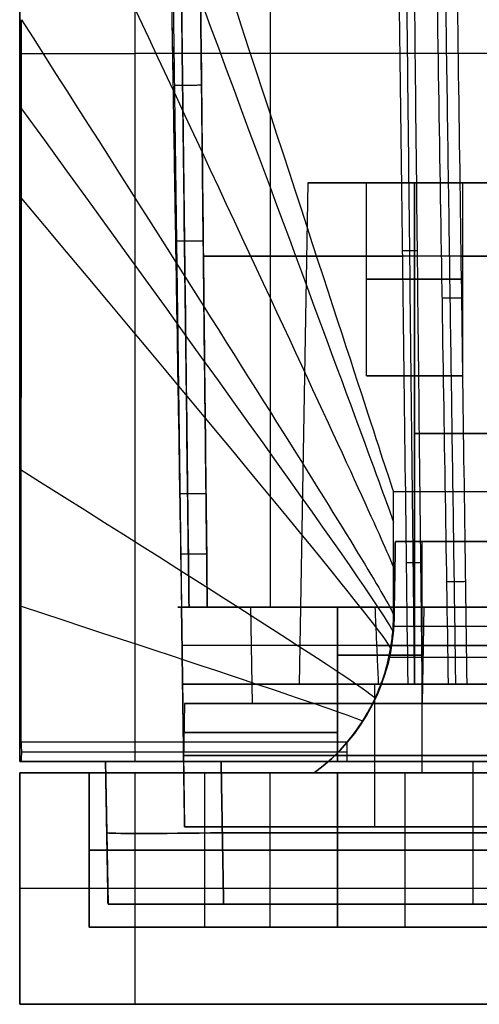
# Model space of a CAD drawing. Header units: millimetres. Extents: x -41.5 to 3, y 0 to 43.
# Tile 1 of 16: x -41.5 to -29.6, y 0 to 25.5. Entities that reach past the tile are written whole.
import ezdxf

# ---------------------------------------------------------------- set-up
doc = ezdxf.new("R2010")
doc.units = ezdxf.units.MM
doc.layers.add('METAL EXT', color=7, linetype='Continuous', true_color=0x292929)

msp = doc.modelspace()

# ---------------------------------------------------------------- linework, layer by layer
at = {"layer": 'METAL EXT'}
for p, q in [((-41.5, 6.3, 70.475), (-41.5, 43, 70.475)), ((-37.582, 30.5, 69), (-37.22, 4.6, 69)), ((-35, 30.5, 127), (-35, 10.3, 126.647)), ((-35, 30.5, 11), (-35, 10.3, 11.353)), ((-41.5, 24.65, 3), (-41.5, 24.65, 137.946)), ((0, 24.65), (-38.5, 24.65)), ((-34.023, 21.3, 113.5), (-34.25, 8.3, 113.5)), ((-32.5, 21.3, 113.5), (-34.023, 21.3, 113.5)), ((-32.5, 16.3, 113.5), (-32.5, 21.3, 113.5)), ((-31.25, 21.3, 116.273), (-31.25, 21.3, 114.75)), ((-31.25, 21.3, 112.25), (-31.25, 21.3, 110.727)), ((-28.477, 21.3, 113.5), (-30, 21.3, 113.5)), ((-30, 16.3, 113.5), (-30, 21.3, 113.5)), ((-7.316, 19.4, 128.477), (-31.184, 19.4, 128.477)), ((-30.05, 19.4, 7.573), (-8.45, 19.4, 7.573)), ((-37.401, 17.55, 126.632), (-37.401, 17.55, 11.368)), ((-31.785, 10, 375.75), (-31.75, 12, 375.75)), ((-31.75, 12, 375.75), (-28.25, 12, 375.75)), ((-31.053, 6, 151.5), (-31.053, 12, 151.5)), ((-31.767, 11, 600), (-31.767, 11, 151.5)), ((-35.491, 10.3, 121.796), (-37.3, 10.3, 121.796)), ((-35.491, 10.3, 16.204), (-37.3, 10.3, 16.204)), ((-35.456, 7.8, 122), (-35.5, 10.3, 122)), ((-35.456, 7.8, 16), (-35.5, 10.3, 16)), ((-33.25, 10.3, 116.435), (-33.25, 8.3, 116.4)), ((-33.25, 10.3, 21.565), (-33.25, 8.3, 21.6)), ((-32.15, 10.3, 127.455), (-32.15, 10.3, 123.963)), ((-32.15, 10.3, 120.037), (-32.15, 10.3, 116.545)), ((-32.15, 10.3, 21.455), (-32.15, 10.3, 17.963)), ((-32.15, 10.3, 14.037), (-32.15, 10.3, 10.545)), ((-31.044, 7.8, 122), (-31, 10.3, 122)), ((-31.044, 7.8, 16), (-31, 10.3, 16)), ((-27.689, 10.3, 121.796), (-31.009, 10.3, 121.796)), ((-27.689, 10.3, 16.204), (-31.009, 10.3, 16.204)), ((-29.34, 9.8, 151), (-31.808, 9.8, 151)), ((-31.902, 9, 151.5), (-29.25, 9, 151.5)), ((-28.345, 8.3, 112.75), (-34.155, 8.3, 112.75)), ((-32.291, 8.3, 115), (-32.291, 4.6, 114.948)), ((-32.119, 8.3, 116.515), (-32.119, 8.3, 116.371)), ((-31.25, 8.3, 115), (-31.25, 8.3, 110.5)), ((-37.224, 7.8, 16), (-37.25, 6.3, 16)), ((-37.224, 7.8, 122), (-37.25, 6.3, 122)), ((-37.224, 7.8, 16), (-35.456, 7.8, 16)), ((-37.224, 7.8, 122), (-35.456, 7.8, 122)), ((-33.25, 7.8, 19.974), (-33.25, 7.8, 18.206)), ((-33.25, 7.8, 13.794), (-33.25, 7.8, 12.026)), ((-33.25, 7.8, 125.974), (-33.25, 7.8, 124.206)), ((-33.25, 7.8, 119.794), (-33.25, 7.8, 118.026)), ((-31.044, 7.8, 16), (-29.276, 7.8, 16)), ((-31.044, 7.8, 122), (-29.276, 7.8, 122)), ((-37.246, 6.45, 23.026), (-1.254, 6.45, 23.026)), ((-27.335, 6.45, 114.974), (-37.246, 6.45, 114.974)), ((-39.272, 6.3, 75.5), (-41.5, 6.3, 75.5)), ((-39.272, 6.3, 69), (-39.207, 2.6, 69)), ((-29.741, 6.3, 117), (-29.741, 2.6, 116.935)), ((-41.5, 6, 300), (-33.855, 6, 300)), ((-41.5, 0, 300), (-41.5, 6, 300)), ((-39.7, 2, 69), (-39.7, 6, 69)), ((-35, 2, 16), (-35, 6, 16)), ((-35, 2, 122), (-35, 6, 122)), ((-4.645, 6, 600), (-33.855, 6, 600)), ((-31.5, 2, 16), (-31.5, 6, 16)), ((-31.5, 2, 122), (-31.5, 6, 122)), ((-1.28, 4.6, 69), (-37.22, 4.6, 69)), ((-39.24, 4.45, 113.968), (-39.24, 4.45, 24.032)), ((-23.232, 4.45, 116.968), (-36.24, 4.45, 116.968)), ((-36.24, 4.45, 21.032), (-2.26, 4.45, 21.032)), ((-39.7, 4, 23.6), (-39.7, 4, 114.4)), ((-36.7, 4, 117.4), (-29.25, 4, 117.4)), ((-29.25, 4, 20.6), (-36.7, 4, 20.6)), ((-41.5, 3, 597), (-41.5, 3, 3)), ((0, 3), (-38.5, 3)), ((-39.207, 2.6, 69), (0.707, 2.6, 69)), ((-39.7, 2, 69), (1.2, 2, 69)), ((3, 0, 300), (-41.5, 0, 300))]:
    msp.add_line(p, q, dxfattribs=at)
at = {"layer": 'METAL EXT', "extrusion": (0, -1, 0)}
for centre, radius, start, end in [((-38.5, 3, -24.65), 3, 180, 270), ((-31.25, 113.5, -21.3), 1.25, 90, 270), ((-31.25, 113.5, -21.3), 1.25, 270, 90), ((-35, 131.5, -19.4), 4.694, 248.2226, 317.2854), ((-35, 6.5, -19.4), 4.694, 17.6313, 111.7774), ((-31.25, 113.5, -14.8), 2.887, 270, 90), ((-33.25, 122, -10.3), 5.565, 223.3056, 79.9802), ((-35, 6.5, -10.3), 4.853, 55.9327, 109.649), ((-33.25, 16, -10.3), 2.25, 90, 243), ((-33.25, 122, -10.3), 2.25, 90, 270), ((-33.25, 16, -10.3), 2.25, 243, 270), ((-33.25, 122, -10.3), 2.25, 270, 90), ((-33.25, 16, -10.3), 2.25, 270, 63), ((-33.25, 16, -10.3), 2.25, 63, 90), ((-33.25, 16, -9.3), 5.583, 280.4577, 136.2969), ((-33.25, 122, -8.3), 5.6, 224.0954, 10.8187), ((-33.25, 16, -8.3), 5.6, 280.8844, 135.9046), ((-31.25, 113.5, -8.3), 3, 90, 150), ((-33.25, 122, -8.3), 5.6, 18.2284, 79.1156), ((-35, 131.5, -8.3), 4.888, 305.0585, 316.9434), ((-35, 6.5, -8.3), 4.888, 18.7093, 54.9415), ((-31.25, 113.5, -8.3), 3, 30, 90), ((-33.25, 16, -7.8), 3.974, 90, 270), ((-33.25, 122, -7.8), 3.974, 90, 270), ((-33.25, 16, -7.8), 3.974, 270, 90), ((-33.25, 122, -7.8), 3.974, 270, 90), ((-33.25, 16, -7.05), 3.987, 90, 270), ((-33.25, 122, -7.05), 3.987, 90, 270), ((-33.25, 16, -6.3), 4, 90, 270), ((-33.25, 122, -6.3), 4, 90, 270), ((-33.25, 16, -6.3), 4, 270, 90), ((-33.25, 122, -6.3), 4, 270, 90), ((-36.7, 114.4, -6), 3, 90, 180), ((-36.7, 23.6, -6), 3, 180, 270), ((-33.25, 16, -6), 1.75, 90, 270), ((-33.25, 122, -6), 1.75, 90, 270), ((-33.25, 16, -6), 1.75, 270, 90), ((-33.25, 122, -6), 1.75, 270, 90), ((-38.5, 597, -3), 3, 90, 180), ((-38.5, 3), 3, 180, 270)]:
    msp.add_arc(centre, radius, start, end, dxfattribs=at)
at = {"layer": 'METAL EXT', "extrusion": (0, 1, 0)}
for centre, radius, start, end in [((31.25, 113.5, 21.3), 2.773, 270, 90), ((31.25, 113.5, 21.3), 2.773, 90, 270), ((31.25, 113.5, 18.8), 1.25, 270, 90), ((31.25, 113.5, 18.8), 1.25, 90, 270), ((31.25, 113.5, 16.3), 1.25, 270, 90), ((31.25, 113.5, 16.3), 1.25, 90, 270), ((33.25, 16, 10.3), 5.565, 43.3056, 259.9802), ((35, 131.5, 10.3), 4.853, 235.9327, 289.649), ((33.25, 122, 9.05), 2.228, 90, 270), ((33.25, 16, 9.05), 2.228, 90, 270), ((31.25, 113.5, 8.3), 3, 270, 30), ((31.25, 113.5, 8.3), 3, 150, 270), ((33.25, 122, 7.8), 2.206, 270, 90), ((33.25, 16, 7.8), 2.206, 270, 90), ((33.25, 122, 7.8), 2.206, 90, 270), ((33.25, 16, 7.8), 2.206, 90, 270), ((38.5, 3, 6.3), 3, 270, 0), ((38.5, 597, 6), 3, 0, 90), ((38.5, 3, 6), 3, 270, 0), ((36.7, 114.4, 4), 3, 0, 90), ((36.7, 23.6, 4), 3, 270, 0), ((33.25, 16, 4), 1.75, 270, 90), ((33.25, 122, 4), 1.75, 270, 90), ((33.25, 16, 4), 1.75, 90, 270), ((33.25, 122, 4), 1.75, 90, 270), ((38.5, 3, 3), 3, 270, 0), ((36.7, 114.4, 2), 3, 0, 90), ((36.7, 23.6, 2), 3, 270, 0), ((33.25, 16, 2), 1.75, 270, 90), ((33.25, 122, 2), 1.75, 270, 90), ((33.25, 16, 2), 1.75, 90, 270), ((33.25, 122, 2), 1.75, 90, 270), ((38.5, 597), 3, 0, 90)]:
    msp.add_arc(centre, radius, start, end, dxfattribs=at)
at = {"layer": 'METAL EXT', "extrusion": (0, 0, -1)}
for centre in [(36.855, 10.089, -151.5), (36.855, 10.089, -375.75)]:
    msp.add_arc(centre, 5.071, 181, 233.726, dxfattribs=at)
at = {"layer": 'METAL EXT'}
msp.add_arc((-36.855, 10.089, 600), 5.071, 306.274, 359, dxfattribs=at)
at = {"layer": 'METAL EXT', "extrusion": (0.01745, -0.999695, 0.01745)}
msp.add_arc((-36.156, 24.118, -4.714), 3, 180, 269.9825, dxfattribs=at)
at = {"layer": 'METAL EXT', "extrusion": (0.01745, -0.999695, -0.01745)}
msp.add_arc((-36.156, 113.861, -7.122), 3, 90.0175, 180, dxfattribs=at)
at = {"layer": 'METAL EXT'}
for points, degree in [([(-41.5, 43, 3), (-41.5, 6.3, 3)], 1), ([(-38.5, 6.3), (-38.5, 43)], 1), ([(-31.8, 13.3, 151), (-31.767, 13.2, 146.655), (-34.986, 23.054, 142.331), (-41.455, 42.863, 138.03)], 3), ([(-41.455, 38.549, 138.03), (-34.986, 21.161, 142.331), (-31.767, 12.479, 146.655), (-31.8, 12.502, 151)], 3), ([(-41.455, 32.078, 138.03), (-34.986, 18.329, 142.331), (-31.767, 11.406, 146.655), (-31.8, 11.307, 151)], 3), ([(-37.632, 30.5, 126.954), (-37.598, 28.429, 126.901), (-37.528, 24.172, 126.794), (-37.418, 17.485, 126.63), (-37.34, 12.738, 126.516), (-37.3, 10.3, 126.459)], 3), ([(-37.632, 30.5, 11.046), (-37.606, 28.954, 11.085), (-37.555, 25.802, 11.165), (-37.474, 20.929, 11.286), (-37.39, 15.82, 11.41), (-37.331, 12.175, 11.497), (-37.3, 10.3, 11.541)], 3), ([(-36.632, 10.3, 126.93), (-36.659, 12.738, 126.991), (-36.711, 17.485, 127.112), (-36.784, 24.172, 127.285), (-36.831, 28.429, 127.398), (-36.853, 30.5, 127.454)], 3), ([(-36.853, 30.5, 10.546), (-36.836, 28.954, 10.587), (-36.802, 25.802, 10.671), (-36.749, 20.929, 10.799), (-36.693, 15.82, 10.931), (-36.652, 12.175, 11.023), (-36.632, 10.3, 11.07)], 3), ([(-31.711, 30.5, 128.502), (-31.69, 28.806, 128.476), (-31.646, 25.352, 128.424), (-31.578, 20.019, 128.342), (-31.506, 14.408, 128.257), (-31.455, 10.378, 128.195), (-31.429, 8.3, 128.163)], 3), ([(-31.305, 30.5, 128.682), (-31.286, 28.806, 128.654), (-31.249, 25.352, 128.598), (-31.191, 20.019, 128.512), (-31.13, 14.408, 128.421), (-31.086, 10.378, 128.356), (-31.063, 8.3, 128.322)], 3), ([(-30.371, 8.3, 8.068), (-30.398, 9.999, 8.044), (-30.454, 13.46, 7.996), (-30.541, 18.797, 7.923), (-30.633, 24.414, 7.846), (-30.699, 28.431, 7.79), (-30.733, 30.5, 7.762)], 3), ([(-30.205, 30.5, 7.368), (-30.176, 28.431, 7.402), (-30.12, 24.414, 7.467), (-30.042, 18.797, 7.558), (-29.968, 13.46, 7.645), (-29.921, 9.999, 7.701), (-29.897, 8.3, 7.728)], 3), ([(-41.5, 25.53, 137.946), (-41.5, 25.154, 137.946), (-41.5, 24.369, 137.946), (-41.5, 23.103, 137.946), (-41.5, 21.713, 137.947), (-41.5, 20.177, 137.947), (-41.5, 18.467, 137.947), (-41.5, 16.561, 137.947), (-41.5, 14.428, 137.948), (-41.5, 12.06, 137.948), (-41.5, 9.401, 137.949), (-41.5, 7.373, 137.95), (-41.5, 6.3, 137.951)], 3), ([(-41.455, 25.53, 138.03), (-34.986, 15.401, 142.331), (-31.767, 10.253, 146.655), (-31.8, 10.086, 151)], 3), ([(-41.455, 23.223, 138.03), (-34.998, 14.342, 142.331), (-31.786, 9.818, 146.655), (-31.819, 9.652, 151)], 3), ([(-31.25, 21.3, 110.727), (-31.25, 8.3, 110.5)], 1), ([(-31.25, 8.3, 116.5), (-31.25, 21.3, 116.273)], 1), ([(-31.25, 21.3, 112.25), (-31.25, 16.3, 112.25)], 1), ([(-31.25, 16.3, 114.75), (-31.25, 21.3, 114.75)], 1), ([(-41.456, 20.898, 138.03), (-35.036, 13.263, 142.331), (-31.843, 9.369, 146.655), (-31.876, 9.214, 151)], 3), ([(-41.457, 13.855, 138.03), (-35.306, 9.991, 142.331), (-32.245, 8.017, 146.655), (-32.277, 7.935, 151)], 3), ([(-31.8, 10.086, 151), (-31.8, 13.3, 151)], 1), ([(-31.8, 13.3, 151), (-6.7, 13.3, 151)], 1), ([(-31.75, 12, 151.5), (-31.785, 10, 151.5)], 1), ([(-31.785, 10, 600), (-31.75, 12, 600)], 1), ([(-31.75, 12, 600), (-6.75, 12, 600)], 1), ([(-31.75, 12, 151.5), (-31.75, 12, 600)], 1), ([(-28.25, 12, 151.5), (-31.75, 12, 151.5)], 1), ([(-41.459, 10.322, 138.03), (-35.524, 8.374, 142.331), (-32.572, 7.381, 146.655), (-32.602, 7.342, 151)], 3), ([(-37.25, 10.3, 16), (-37.397, 10.3, 16.484)], 1), ([(-37.397, 10.3, 16.484), (-37.201, 10.3, 16.626)], 1), ([(-37.3, 10.3, 11.541), (-37.324, 10.3, 15.086)], 1), ([(-37.324, 10.3, 15.086), (-37.201, 10.3, 15.374)], 1), ([(-37.3, 10.3, 126.459), (-37.3, 10.3, 126.525), (-37.276, 10.3, 126.648), (-37.168, 10.3, 126.815), (-37.013, 10.3, 126.925), (-36.817, 10.3, 126.971), (-36.694, 10.3, 126.952), (-36.632, 10.3, 126.93)], 3), ([(-37.3, 10.3, 118.183), (-37.201, 10.3, 121.374)], 1), ([(-37.201, 10.3, 122.626), (-37.3, 10.3, 126.459)], 1), ([(-36.632, 10.3, 11.07), (-36.694, 10.3, 11.048), (-36.817, 10.3, 11.029), (-37.013, 10.3, 11.075), (-37.168, 10.3, 11.185), (-37.276, 10.3, 11.352), (-37.3, 10.3, 11.475), (-37.3, 10.3, 11.541)], 3), ([(-37.235, 10.3, 17.245), (-37.3, 10.3, 19.817)], 1), ([(-37.272, 8.3, 118.103), (-37.275, 8.523, 118.112), (-37.281, 8.968, 118.13), (-37.29, 9.635, 118.156), (-37.297, 10.078, 118.174), (-37.3, 10.3, 118.183)], 3), ([(-37.3, 10.3, 19.817), (-37.297, 10.078, 19.826), (-37.29, 9.635, 19.844), (-37.281, 8.968, 19.87), (-37.275, 8.523, 19.888), (-37.272, 8.3, 19.897)], 3), ([(-37.201, 10.3, 121.374), (-37.25, 10.3, 122)], 1), ([(-37.201, 10.3, 15.374), (-37.25, 10.3, 16)], 1), ([(-37.25, 10.3, 122), (-37.201, 10.3, 122.626)], 1), ([(-37.201, 10.3, 16.626), (-37.235, 10.3, 17.245)], 1), ([(-33.25, 7.8, 124.206), (-33.25, 10.3, 124.25)], 1), ([(-33.25, 10.3, 119.75), (-33.25, 7.8, 119.794)], 1), ([(-33.25, 7.8, 18.206), (-33.25, 10.3, 18.25)], 1), ([(-33.25, 10.3, 13.75), (-33.25, 7.8, 13.794)], 1), ([(-32.282, 10.3, 127.48), (-32.272, 10.079, 127.482), (-32.252, 9.636, 127.487), (-32.222, 8.969, 127.493), (-32.202, 8.523, 127.497), (-32.193, 8.3, 127.499)], 3), ([(-32.282, 10.3, 10.52), (-32.272, 10.079, 10.518), (-32.252, 9.636, 10.513), (-32.222, 8.969, 10.507), (-32.202, 8.523, 10.503), (-32.193, 8.3, 10.501)], 3), ([(-31.785, 10, 151.5), (-31.785, 10, 600)], 1), ([(-37.272, 8.3, 23), (-1.228, 8.3, 23)], 1), ([(-37.272, 8.3, 19.897), (-37.272, 8.3, 23)], 1), ([(-37.272, 8.3, 115), (-37.272, 8.3, 118.103)], 1), ([(-33.848, 8.3, 115), (-37.272, 8.3, 115)], 1), ([(-37.22, 4.6, 23.052), (-37.272, 8.3, 23)], 1), ([(-37.22, 4.6, 114.948), (-37.272, 8.3, 115)], 1), ([(-28.652, 8.3, 115), (-33.848, 8.3, 115)], 1), ([(-31.063, 8.3, 128.322), (-7.437, 8.3, 128.322)], 1), ([(-8.603, 8.3, 7.728), (-29.897, 8.3, 7.728)], 1), ([(-33.25, 7.8, 19.974), (-33.25, 6.55, 20)], 1), ([(-33.25, 6.55, 12), (-33.25, 7.8, 12.026)], 1), ([(-33.25, 7.8, 125.974), (-33.25, 6.55, 126)], 1), ([(-33.25, 6.55, 118), (-33.25, 7.8, 118.026)], 1), ([(-41.46, 6.8, 138.03), (-41.46, 6.75, 138.03), (-41.458, 6.647, 138.032), (-41.453, 6.48, 138.036), (-41.465, 6.362, 138.027), (-41.465, 6.3, 138.026)], 3), ([(-33, 6.8, 151), (-32.971, 6.8, 146.655), (-35.791, 6.8, 142.331), (-41.46, 6.8, 138.03)], 3), ([(-33, 6.3, 151), (-33, 6.8, 151)], 1), ([(-41.456, 6.55, 138.034), (-35.79, 6.55, 142.334), (-32.971, 6.55, 146.656), (-33, 6.55, 151)], 3), ([(-33.25, 6.55, 12), (-33.25, 6.3, 12)], 1), ([(-33.25, 6.3, 20), (-33.25, 6.55, 20)], 1), ([(-33.25, 6.55, 118), (-33.25, 6.3, 118)], 1), ([(-33.25, 6.3, 126), (-33.25, 6.55, 126)], 1), ([(-41.5, 6.3, 137.951), (-41.5, 6.3, 137.958), (-41.498, 6.3, 137.974), (-41.493, 6.3, 137.988), (-41.495, 6.3, 137.997)], 3), ([(-41.5, 6.3, 3), (-41.5, 6.3, 137.951)], 1), ([(-41.495, 6.3, 137.997), (-41.487, 6.3, 138.001), (-41.481, 6.3, 138.012), (-41.469, 6.3, 138.021), (-41.465, 6.3, 138.026)], 3), ([(-41.465, 6.3, 138.026), (-35.793, 6.3, 142.329), (-32.971, 6.3, 146.653), (-33, 6.3, 151)], 3), ([(-36.272, 6.3, 117), (-36.772, 6.3, 117), (-37.555, 6.3, 116.783), (-38.438, 6.3, 116.166), (-39.055, 6.3, 115.283), (-39.272, 6.3, 114.5), (-39.272, 6.3, 114)], 3), ([(-39.272, 6.3, 114), (-39.272, 6.3, 24)], 1), ([(-39.272, 6.3, 24), (-39.272, 6.3, 23.5), (-39.055, 6.3, 22.717), (-38.438, 6.3, 21.834), (-37.555, 6.3, 21.217), (-36.772, 6.3, 21), (-36.272, 6.3, 21)], 3), ([(-39.207, 2.6, 24.064), (-39.272, 6.3, 24)], 1), ([(-39.207, 2.6, 113.936), (-39.272, 6.3, 114)], 1), ([(0, 6.3), (-38.5, 6.3)], 1), ([(-23.21, 6.3, 117), (-36.272, 6.3, 117)], 1), ([(-36.272, 6.3, 21), (-2.228, 6.3, 21)], 1), ([(-36.208, 2.6, 21.065), (-36.272, 6.3, 21)], 1), ([(-36.272, 6.3, 117), (-36.208, 2.6, 116.935)], 1), ([(-33, 6.3, 151), (-29.401, 6.3, 151)], 1), ([(-41.5, 6, 3), (-41.5, 6, 597)], 1), ([(-41.5, 6, 597), (-41.5, 0, 597)], 1), ([(-41.5, 0, 3), (-41.5, 6, 3)], 1), ([(-39.7, 6, 114.4), (-39.7, 6, 23.6)], 1), ([(-39.7, 6, 114.4), (-39.7, 2, 114.4)], 1), ([(-39.7, 6, 23.6), (-39.7, 2, 23.6)], 1), ([(-38.5, 0, 600), (-38.5, 6, 600)], 1), ([(-38.5, 6, 600), (-33.855, 6, 600)], 1), ([(0, 6), (-38.5, 6)], 1), ([(-38.5, 0), (-38.5, 6)], 1), ([(-36.7, 6, 20.6), (-29.25, 6, 20.6)], 1), ([(-29.25, 6, 117.4), (-36.7, 6, 117.4)], 1), ([(-36.7, 6, 117.4), (-36.7, 2, 117.4)], 1), ([(-36.7, 6, 20.6), (-36.7, 2, 20.6)], 1), ([(-33.855, 6, 151.5), (-29.25, 6, 151.5)], 1), ([(-33.855, 6, 600), (-33.855, 6, 151.5)], 1), ([(-33.25, 6, 14.25), (-33.25, 2, 14.25)], 1), ([(-33.25, 2, 17.75), (-33.25, 6, 17.75)], 1), ([(-33.25, 6, 120.25), (-33.25, 2, 120.25)], 1), ([(-33.25, 2, 123.75), (-33.25, 6, 123.75)], 1), ([(-1.28, 4.6, 23.052), (-37.22, 4.6, 23.052)], 1), ([(-37.22, 4.6, 114.948), (-27.361, 4.6, 114.948)], 1), ([(-37.22, 4.6, 23.052), (-37.22, 4.6, 114.948)], 1), ([(-39.207, 2.6, 24.064), (-39.207, 2.6, 23.564), (-38.99, 2.6, 22.781), (-38.373, 2.6, 21.899), (-37.491, 2.6, 21.282), (-36.708, 2.6, 21.065), (-36.208, 2.6, 21.065)], 3), ([(-39.207, 2.6, 113.936), (-39.207, 2.6, 24.064)], 1), ([(-36.208, 2.6, 116.935), (-36.708, 2.6, 116.935), (-37.491, 2.6, 116.718), (-38.373, 2.6, 116.101), (-38.99, 2.6, 115.219), (-39.207, 2.6, 114.436), (-39.207, 2.6, 113.936)], 3), ([(-36.208, 2.6, 21.065), (-2.292, 2.6, 21.065)], 1), ([(-23.255, 2.6, 116.935), (-36.208, 2.6, 116.935)], 1), ([(-39.7, 2, 23.6), (-39.7, 2, 114.4)], 1), ([(-36.7, 2, 117.4), (-1.8, 2, 117.4)], 1), ([(-1.8, 2, 20.6), (-36.7, 2, 20.6)], 1), ([(-41.5, 0, 597), (-41.5, 0, 3)], 1), ([(0, 0, 600), (-38.5, 0, 600)], 1), ([(-38.5, 0), (0, 0)], 1)]:
    msp.add_open_spline(points, degree=degree, dxfattribs=at)
for points, knots in [([(-37.105, 10.299, 126.855), (-37.117, 11.28, 126.879), (-37.173, 15.792, 126.991), (-37.256, 22.525, 127.163), (-37.325, 28.277, 127.315), (-37.352, 30.498, 127.375)], [0.207527, 0.207527, 0.207527, 0.207527, 3.153176, 13.748109, 20.416721, 20.416721, 20.416721, 20.416721]), ([(-37.352, 30.498, 10.625), (-37.339, 29.423, 10.654), (-37.296, 25.855, 10.749), (-37.22, 19.582, 10.912), (-37.15, 13.924, 11.055), (-37.111, 10.759, 11.134), (-37.105, 10.299, 11.145)], [0.203767, 0.203767, 0.203767, 0.203767, 3.431004, 10.914228, 19.030897, 20.412961, 20.412961, 20.412961, 20.412961]), ([(-31.507, 30.499, 128.589), (-31.494, 29.343, 128.573), (-31.453, 25.689, 128.523), (-31.382, 19.338, 128.435), (-31.313, 13.094, 128.348), (-31.271, 9.348, 128.296), (-31.26, 8.299, 128.282)], [0.223068, 0.223068, 0.223068, 0.223068, 3.693347, 11.185848, 19.280024, 22.426567, 22.426567, 22.426567, 22.426567]), ([(-30.181, 8.298, 7.816), (-30.193, 9.184, 7.804), (-30.241, 12.521, 7.759), (-30.328, 18.489, 7.679), (-30.423, 25.003, 7.591), (-30.483, 29.066, 7.537), (-30.505, 30.498, 7.518)], [0.222916, 0.222916, 0.222916, 0.222916, 2.88129, 10.236368, 18.129763, 22.427336, 22.427336, 22.427336, 22.427336]), ([(-41.49, 6.3, 137.994), (-41.49, 6.832, 137.995), (-41.489, 8.359, 137.995), (-41.489, 10.762, 137.995), (-41.488, 13.413, 137.995), (-41.488, 15.763, 137.996), (-41.487, 17.856, 137.996), (-41.487, 19.722, 137.996), (-41.487, 21.39, 137.996), (-41.487, 22.89, 137.996), (-41.487, 24.251, 137.996), (-41.487, 25.116, 137.996), (-41.487, 25.53, 137.996)], [0.192314, 0.192314, 0.192314, 0.192314, 1.78841, 4.774572, 7.399753, 9.740558, 11.82453, 13.68065, 15.33872, 16.828525, 18.179846, 19.422463, 19.422463, 19.422463, 19.422463]), ([(-41.46, 6.8, 138.03), (-41.46, 7.97, 138.03), (-41.459, 10.32, 138.03), (-41.457, 15.034, 138.03), (-41.456, 19.349, 138.03), (-41.455, 23.226, 138.03), (-41.455, 24.765, 138.03), (-41.455, 25.53, 138.03)], [-18.730125, -18.730125, -18.730125, -18.730125, -15.218227, -11.706328, -4.682531, -2.341266, 0, 0, 0, 0]), ([(-33, 6.8, 151), (-32.856, 6.971, 151), (-32.59, 7.334, 151), (-32.153, 8.127, 151), (-31.907, 8.922, 151), (-31.813, 9.652, 151), (-31.8, 9.942, 151), (-31.8, 10.086, 151)], [-3.581922, -3.581922, -3.581922, -3.581922, -2.910311, -2.238701, -0.89548, -0.44774, 0, 0, 0, 0]), ([(-31.8, 10.086, 151), (-31.8, 9.942, 151), (-31.813, 9.652, 151), (-31.907, 8.922, 151), (-32.153, 8.127, 151), (-32.59, 7.334, 151), (-32.856, 6.971, 151), (-33, 6.8, 151)], [0, 0, 0, 0, 0.125, 0.25, 0.625, 0.8125, 1, 1, 1, 1]), ([(-31.429, 8.3, 128.163), (-31.397, 8.3, 128.197), (-31.327, 8.3, 128.254), (-31.199, 8.3, 128.31), (-31.11, 8.3, 128.322), (-31.063, 8.3, 128.322)], [-0.4126051, -0.4126051, -0.4126051, -0.4126051, -0.2750701, -0.137535, 0, 0, 0, 0]), ([(-29.897, 8.3, 7.728), (-29.95, 8.3, 7.728), (-30.051, 8.3, 7.744), (-30.192, 8.3, 7.814), (-30.306, 8.3, 7.927), (-30.354, 8.3, 8.017), (-30.371, 8.3, 8.068)], [-0.6283531, -0.6283531, -0.6283531, -0.6283531, -0.4712648, -0.3141765, -0.1570883, 0, 0, 0, 0])]:
    msp.add_open_spline(points, degree=3, knots=knots, dxfattribs=at)
for points, weights in [([(-41.5, 24.288, 137.946), (-41.5, 24.288, 137.98), (-41.484, 24.288, 138.011), (-41.455, 24.288, 138.03)], [1.07071723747, 0.981688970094, 0.976721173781, 1.05581384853]), ([(-37.489, 23.84, 126.786), (-37.489, 23.83, 127.183), (-37.158, 23.83, 127.4), (-36.795, 23.839, 127.247)], [1.27753946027, 0.900659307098, 0.907612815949, 1.29839998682]), ([(-41.5, 22.936, 137.946), (-41.5, 22.936, 137.981), (-41.484, 22.936, 138.011), (-41.455, 22.936, 138.03)], [1.07048022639, 0.981680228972, 0.976791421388, 1.05581380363]), ([(-41.5, 21.446, 137.947), (-41.5, 21.446, 137.981), (-41.484, 21.446, 138.011), (-41.456, 21.446, 138.03)], [1.07001572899, 0.981663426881, 0.976929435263, 1.05581375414]), ([(-41.5, 19.788, 137.947), (-41.5, 19.788, 137.981), (-41.484, 19.788, 138.011), (-41.456, 19.788, 138.03)], [1.06924607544, 0.981636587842, 0.977159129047, 1.05581369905]), ([(-37.432, 19.8, 11.313), (-37.432, 19.791, 10.92), (-37.106, 19.79, 10.705), (-36.746, 19.798, 10.849)], [1.26595678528, 0.900844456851, 0.911658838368, 1.29839992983]), ([(-31.185, 19.54, 128.479), (-31.327, 19.538, 128.479), (-31.457, 19.538, 128.422), (-31.553, 19.538, 128.318)], [1.043163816, 0.985171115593, 0.985615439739, 1.04449678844]), ([(-30.035, 18.312, 7.588), (-30.261, 18.309, 7.588), (-30.443, 18.309, 7.722), (-30.511, 18.311, 7.936)], [1.1024238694, 0.963256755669, 0.965908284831, 1.11037845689]), ([(-41.5, 17.932, 137.947), (-41.5, 17.932, 137.981), (-41.484, 17.932, 138.011), (-41.456, 17.932, 138.03)], [1.06806763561, 0.981597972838, 0.977513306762, 1.05581363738]), ([(-41.5, 15.848, 137.947), (-41.5, 15.848, 137.981), (-41.484, 15.848, 138.011), (-41.457, 15.848, 138.03)], [1.06634735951, 0.981547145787, 0.978035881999, 1.05581356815]), ([(-41.5, 13.507, 137.948), (-41.5, 13.507, 137.981), (-41.485, 13.507, 138.011), (-41.457, 13.507, 138.03)], [1.06392186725, 0.981487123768, 0.978784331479, 1.05581349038]), ([(-37.341, 13.25, 126.529), (-37.341, 13.241, 126.915), (-37.023, 13.24, 127.129), (-36.667, 13.248, 126.998)], [1.24868253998, 0.901287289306, 0.917860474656, 1.29840209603]), ([(-37.319, 11.687, 11.508), (-37.319, 11.678, 11.123), (-37.003, 11.677, 10.91), (-36.648, 11.685, 11.038)], [1.24481035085, 0.901416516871, 0.919279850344, 1.29840035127]), ([(-31.098, 11.447, 128.366), (-31.238, 11.445, 128.366), (-31.368, 11.445, 128.31), (-31.463, 11.445, 128.207)], [1.04219257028, 0.985177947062, 0.985946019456, 1.04449678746]), ([(-41.5, 10.882, 137.949), (-41.5, 10.882, 137.982), (-41.485, 10.882, 138.011), (-41.458, 10.882, 138.03)], [1.06060114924, 0.981428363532, 0.979832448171, 1.05581340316]), ([(-29.934, 10.959, 7.691), (-30.157, 10.956, 7.691), (-30.337, 10.955, 7.822), (-30.408, 10.957, 8.033)], [1.09806326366, 0.963328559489, 0.96743361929, 1.11037844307]), ([(-41.5, 7.896, 137.95), (-41.5, 7.896, 137.982), (-41.486, 7.896, 138.011), (-41.46, 7.896, 138.03)], [1.05609745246, 0.981395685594, 0.981300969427, 1.05581330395])]:
    msp.add_rational_spline(points, weights, degree=3, dxfattribs=at)

doc.saveas('drawing.dxf')
